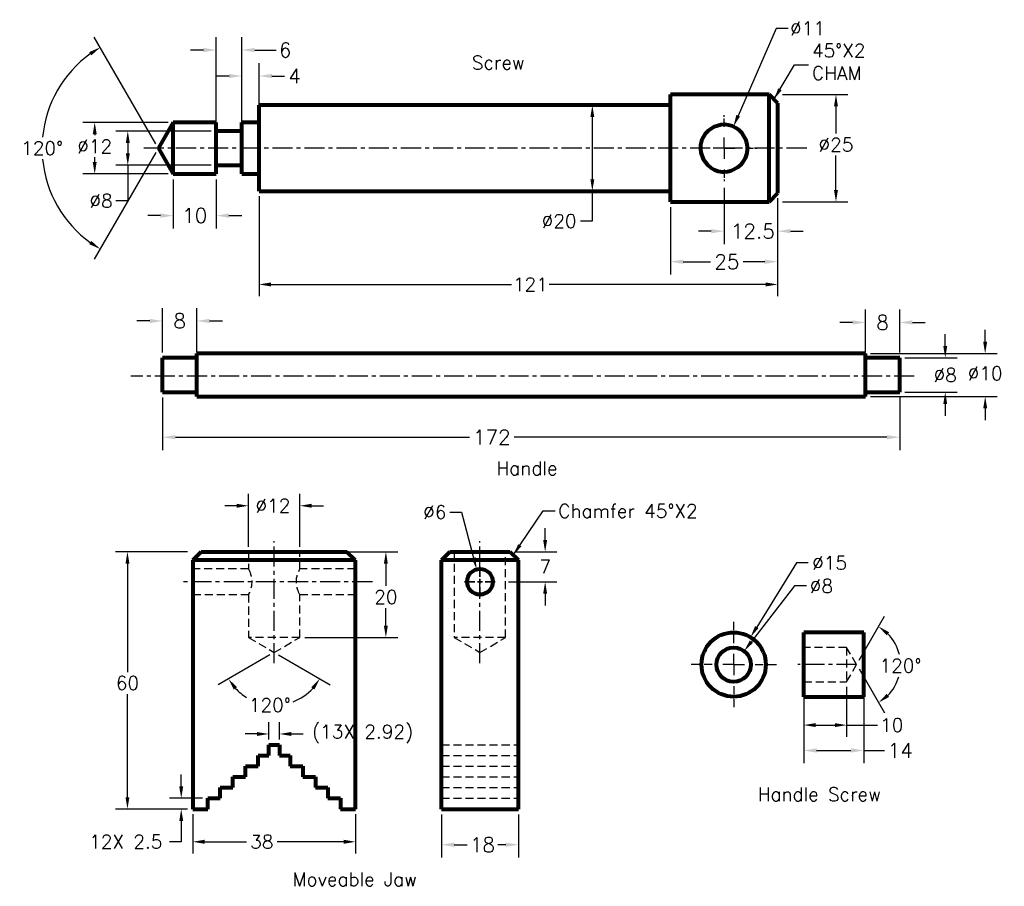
# Model space of a CAD drawing. Header units: inches. Extents: x -7 to 222, y -7 to 195.
import ezdxf

# ---------------------------------------------------------------- set-up
doc = ezdxf.new("R2010")
doc.units = ezdxf.units.IN
doc.header["$LTSCALE"] = 0.75
for name, pattern in [('CENTER', [2, 1.25, -0.25, 0.25, -0.25]), ('CENTERX2', [20.32, 12.7, -2.54, 2.54, -2.54]), ('HIDDEN', [0.375, 0.25, -0.125])]:
    doc.linetypes.add(name, pattern=pattern)
for name, color, linetype, lineweight in [('CEN', 7, 'CENTER', 30), ('DIM', 7, 'Continuous', 35), ('HID', 7, 'HIDDEN', 30), ('OBJ', 7, 'Continuous', 80)]:
    doc.layers.add(name, color=color, linetype=linetype, lineweight=lineweight)
doc.styles.add('ROMANS', font='romans.shx')
doc.styles.get("Standard").update_dxf_attribs({"font": 'romans.shx'})
doc.dimstyles.new('aligned', dxfattribs={"dimscale": 0, "dimtxt": 0.08, "dimasz": 0.07, "dimexe": 0.07, "dimexo": 0.03, "dimgap": 0.025, "dimtad": 0, "dimtih": 1, "dimtoh": 1, "dimdec": 0, "dimzin": 0, "dimdsep": 46, "dimtxsty": 'ROMANS', "dimcen": 0, "dimadec": 0, "dimazin": 0, "dimtfac": 1, "dimtdec": 0, "dimtofl": 0, "dimtmove": 0, "dimatfit": 3, "dimfxl": 1, "dimtolj": 1, "dimtzin": 0, "dimarcsym": 0})
doc.dimstyles.new('aligned$2', dxfattribs={"dimscale": 0, "dimtxt": 0.08, "dimasz": 0.07, "dimexe": 0.07, "dimexo": 0.03, "dimgap": 0.025, "dimtad": 0, "dimtih": 1, "dimtoh": 1, "dimdec": 0, "dimzin": 0, "dimdsep": 46, "dimtxsty": 'ROMANS', "dimcen": 0, "dimadec": 0, "dimazin": 0, "dimtfac": 1, "dimtdec": 0, "dimtofl": 0, "dimtmove": 0, "dimatfit": 3, "dimfxl": 1, "dimtolj": 1, "dimtzin": 0, "dimarcsym": 0})
doc.dimstyles.new('DIM2', dxfattribs={"dimscale": 0, "dimtxt": 0.08, "dimasz": 0.07, "dimexe": 0.07, "dimexo": 0.03, "dimgap": 0.025, "dimtad": 0, "dimtih": 1, "dimtoh": 1, "dimdec": 0, "dimzin": 0, "dimdsep": 46, "dimtxsty": 'ROMANS', "dimcen": 0, "dimadec": 0, "dimazin": 0, "dimtfac": 1, "dimtdec": 0, "dimtofl": 0, "dimtmove": 0, "dimatfit": 3, "dimfxl": 1, "dimtolj": 1, "dimtzin": 0, "dimarcsym": 0})

# ---------------------------------------------------------------- blocks, each defined once
blk = doc.blocks.new('*D9')
at = {"layer": 'DEFPOINTS', "color": 0}
for p in [(175.49, 44.61), (189.49, 44.61), (175.49, 24.57)]:
    blk.add_point(p, dxfattribs=at)
at = {"layer": 'DIM', "color": 0, "lineweight": -2}
for p, q in [((175.49, 43.32), (175.49, 21.58)), ((189.49, 43.32), (189.49, 21.58)), ((178.48, 24.57), (186.5, 24.57)), ((189.49, 24.57), (194.31, 24.57))]:
    blk.add_line(p, q, dxfattribs=at)
at = {"layer": 'DIM', "color": 0}
for points in [[(178.48, 25.07), (178.48, 24.07), (175.49, 24.57)], [(186.5, 25.07), (186.5, 24.07), (189.49, 24.57)]]:
    blk.add_solid(points, dxfattribs=at)
at = {"layer": 'DIM', "color": 0, "insert": (197.98, 24.57), "char_height": 3.418, "attachment_point": 5, "style": 'ROMANS'}
blk.add_mtext('\\A1;14', dxfattribs=at)
blk = doc.blocks.new('SW_CENTERMARK2')
at = {"color": 7, "linetype": 'CENTERX2'}
for p, q in [((815.6, 282.4), (815.6, 307.4)), ((790.6, 257.4), (765.6, 257.4)), ((840.6, 257.4), (865.6, 257.4)), ((815.6, 232.4), (815.6, 207.4))]:
    blk.add_line(p, q, dxfattribs=at)
at = {"color": 7, "linetype": 'Continuous'}
for q in [(815.6, 269.9), (803.1, 257.4), (815.6, 244.9), (828.1, 257.4)]:
    blk.add_line((815.6, 257.4), q, dxfattribs=at)
blk = doc.blocks.new('*D10')
at = {"layer": 'DEFPOINTS', "color": 0}
for p in [(161.57, 47.77), (156.67, 41.45)]:
    blk.add_point(p, dxfattribs=at)
at = {"layer": 'DIM', "color": 0, "lineweight": -2}
for p, q in [((173.35, 62.94), (163.27, 49.95)), ((176.12, 62.94), (173.35, 62.94))]:
    blk.add_line(p, q, dxfattribs=at)
at = {"layer": 'DIM', "color": 0}
blk.add_solid([(162.9, 50.23), (163.63, 49.67), (161.57, 47.77)], dxfattribs=at)
at = {"layer": 'DIM', "color": 0, "insert": (179.59, 62.94), "char_height": 3.162, "attachment_point": 5, "style": 'ROMANS'}
blk.add_mtext('\\A1;∅8', dxfattribs=at)
blk = doc.blocks.new('*D11')
at = {"layer": 'DEFPOINTS', "color": 0}
for p in [(163.06, 50.99), (155.18, 38.22)]:
    blk.add_point(p, dxfattribs=at)
at = {"layer": 'DIM', "color": 0, "lineweight": -2}
for p, q in [((173.77, 68.32), (164.51, 53.34)), ((176.53, 68.32), (173.77, 68.32))]:
    blk.add_line(p, q, dxfattribs=at)
at = {"layer": 'DIM', "color": 0}
blk.add_solid([(164.12, 53.58), (164.91, 53.1), (163.06, 50.99)], dxfattribs=at)
at = {"layer": 'DIM', "color": 0, "insert": (181.51, 68.32), "char_height": 3.162, "attachment_point": 5, "style": 'ROMANS'}
blk.add_mtext('\\A1;∅15', dxfattribs=at)
blk = doc.blocks.new('*D12')
at = {"layer": 'DEFPOINTS', "color": 0}
for p in [(189.86, 117.13), (217.81, 117.13), (189.86, 107.13)]:
    blk.add_point(p, dxfattribs=at)
at = {"layer": 'DIM', "color": 0, "lineweight": -2}
for p, q in [((217.81, 119.89), (217.81, 122.66)), ((191.05, 117.13), (220.58, 117.13)), ((191.05, 107.13), (220.58, 107.13)), ((217.81, 104.36), (217.81, 101.59))]:
    blk.add_line(p, q, dxfattribs=at)
at = {"layer": 'DIM', "color": 0}
for points in [[(217.35, 119.89), (218.27, 119.89), (217.81, 117.13)], [(217.35, 104.36), (218.27, 104.36), (217.81, 107.13)]]:
    blk.add_solid(points, dxfattribs=at)
at = {"layer": 'DIM', "color": 0, "insert": (217.81, 112.5), "char_height": 3.162, "attachment_point": 5, "style": 'ROMANS'}
blk.add_mtext('\\A1;%%c10', dxfattribs=at)
blk = doc.blocks.new('*D13')
at = {"layer": 'DEFPOINTS', "color": 0}
for p in [(197.86, 124.39), (189.86, 116.13), (197.86, 116.13)]:
    blk.add_point(p, dxfattribs=at)
at = {"layer": 'DIM', "color": 0, "lineweight": -2}
for p, q in [((189.86, 117.41), (189.86, 127.38)), ((197.86, 117.41), (197.86, 127.38)), ((186.87, 124.39), (183.88, 124.39)), ((200.85, 124.39), (203.84, 124.39))]:
    blk.add_line(p, q, dxfattribs=at)
at = {"layer": 'DIM', "color": 0}
for points in [[(186.87, 124.89), (186.87, 123.89), (189.86, 124.39)], [(200.85, 124.89), (200.85, 123.89), (197.86, 124.39)]]:
    blk.add_solid(points, dxfattribs=at)
at = {"layer": 'DIM', "color": 0, "insert": (193.86, 124.39), "char_height": 3.418, "attachment_point": 5, "style": 'ROMANS'}
blk.add_mtext('\\A1;8', dxfattribs=at)
blk = doc.blocks.new('*D14')
at = {"layer": 'DEFPOINTS', "color": 0}
for p in [(33.86, 124.74), (25.86, 116.13), (33.86, 116.13)]:
    blk.add_point(p, dxfattribs=at)
at = {"layer": 'DIM', "color": 0, "lineweight": -2}
for p, q in [((25.86, 117.41), (25.86, 127.73)), ((33.86, 117.41), (33.86, 127.73)), ((22.87, 124.74), (19.88, 124.74)), ((36.85, 124.74), (39.84, 124.74))]:
    blk.add_line(p, q, dxfattribs=at)
at = {"layer": 'DIM', "color": 0}
for points in [[(22.87, 125.23), (22.87, 124.24), (25.86, 124.74)], [(36.85, 125.23), (36.85, 124.24), (33.86, 124.74)]]:
    blk.add_solid(points, dxfattribs=at)
at = {"layer": 'DIM', "color": 0, "insert": (29.86, 124.74), "char_height": 3.418, "attachment_point": 5, "style": 'ROMANS'}
blk.add_mtext('\\A1;8', dxfattribs=at)
blk = doc.blocks.new('*D15')
at = {"layer": 'DEFPOINTS', "color": 0}
for p in [(25.86, 108.13), (197.86, 108.13), (25.86, 97.62)]:
    blk.add_point(p, dxfattribs=at)
at = {"layer": 'DIM', "color": 0, "lineweight": -2}
for p, q in [((25.86, 106.85), (25.86, 94.63)), ((197.86, 106.85), (197.86, 94.63)), ((28.85, 97.62), (97.47, 97.62)), ((194.87, 97.62), (107.91, 97.62))]:
    blk.add_line(p, q, dxfattribs=at)
at = {"layer": 'DIM', "color": 0}
for points in [[(28.85, 98.12), (28.85, 97.13), (25.86, 97.62)], [(194.87, 98.12), (194.87, 97.13), (197.86, 97.62)]]:
    blk.add_solid(points, dxfattribs=at)
at = {"layer": 'DIM', "color": 0, "insert": (102.69, 97.62), "char_height": 3.418, "attachment_point": 5, "style": 'ROMANS'}
blk.add_mtext('\\A1;172', dxfattribs=at)
blk = doc.blocks.new('SW_CENTERMARK1')
at = {"color": 7, "linetype": 'CENTERX2'}
for p, q in [((804.3, 730.7), (804.3, 745.7)), ((779.3, 705.7), (764.3, 705.7)), ((829.3, 705.7), (844.3, 705.7)), ((804.3, 680.7), (804.3, 665.7))]:
    blk.add_line(p, q, dxfattribs=at)
at = {"color": 7, "linetype": 'Continuous'}
for q in [(804.3, 718.2), (791.8, 705.7), (816.8, 705.7), (804.3, 693.2)]:
    blk.add_line((804.3, 705.7), q, dxfattribs=at)
blk = doc.blocks.new('*D16')
at = {"layer": 'DEFPOINTS', "color": 0}
for p in [(156.87, 157.03), (169.37, 152.53), (169.37, 145.67)]:
    blk.add_point(p, dxfattribs=at)
at = {"layer": 'DIM', "color": 0, "lineweight": -2}
for p, q in [((156.87, 155.75), (156.87, 142.68)), ((169.37, 151.25), (169.37, 142.68)), ((153.88, 145.67), (150.89, 145.67)), ((172.36, 145.67), (175.35, 145.67))]:
    blk.add_line(p, q, dxfattribs=at)
at = {"layer": 'DIM', "color": 0}
for points in [[(153.88, 146.17), (153.88, 145.17), (156.87, 145.67)], [(172.36, 146.17), (172.36, 145.17), (169.37, 145.67)]]:
    blk.add_solid(points, dxfattribs=at)
at = {"layer": 'DIM', "color": 0, "insert": (163.59, 145.67), "char_height": 3.418, "attachment_point": 5, "style": 'ROMANS'}
blk.add_mtext('\\A1;12.5', dxfattribs=at)
blk = doc.blocks.new('*D17')
at = {"layer": 'DEFPOINTS', "color": 0}
for p in [(159.07, 170.08), (154.67, 159.99)]:
    blk.add_point(p, dxfattribs=at)
at = {"layer": 'DIM', "color": 0, "lineweight": -2}
for p, q in [((169.05, 192.96), (160.17, 172.61)), ((171.82, 192.96), (169.05, 192.96))]:
    blk.add_line(p, q, dxfattribs=at)
at = {"layer": 'DIM', "color": 0}
blk.add_solid([(159.75, 172.8), (160.6, 172.43), (159.07, 170.08)], dxfattribs=at)
at = {"layer": 'DIM', "color": 0, "insert": (176.35, 192.96), "char_height": 3.162, "attachment_point": 5, "style": 'ROMANS'}
blk.add_mtext('\\A1;∅11', dxfattribs=at)
blk = doc.blocks.new('*D18')
at = {"layer": 'DEFPOINTS', "color": 0}
for p in [(144.37, 175.03), (126.14, 155.03), (144.37, 155.03)]:
    blk.add_point(p, dxfattribs=at)
at = {"layer": 'DIM', "color": 0, "lineweight": -2}
for p, q in [((143.18, 175.03), (123.37, 175.03)), ((126.14, 172.27), (126.14, 157.8)), ((143.18, 155.03), (123.37, 155.03)), ((126.14, 155.03), (126.14, 148.02)), ((126.14, 148.02), (123.37, 148.02))]:
    blk.add_line(p, q, dxfattribs=at)
at = {"layer": 'DIM', "color": 0}
for points in [[(125.68, 172.27), (126.6, 172.27), (126.14, 175.03)], [(125.68, 157.8), (126.6, 157.8), (126.14, 155.03)]]:
    blk.add_solid(points, dxfattribs=at)
at = {"layer": 'DIM', "color": 0, "insert": (118.39, 148.02), "char_height": 3.162, "attachment_point": 5, "style": 'ROMANS'}
blk.add_mtext('\\A1;%%c20', dxfattribs=at)
blk = doc.blocks.new('*D19')
at = {"layer": 'DEFPOINTS', "color": 0}
for p in [(169.37, 177.53), (169.37, 152.53), (183, 152.53)]:
    blk.add_point(p, dxfattribs=at)
at = {"layer": 'DIM', "color": 0, "lineweight": -2}
for p, q in [((170.55, 177.53), (185.76, 177.53)), ((183, 174.77), (183, 168.44)), ((183, 155.3), (183, 163.31)), ((170.55, 152.53), (185.76, 152.53))]:
    blk.add_line(p, q, dxfattribs=at)
at = {"layer": 'DIM', "color": 0}
for points in [[(182.53, 174.77), (183.46, 174.77), (183, 177.53)], [(182.53, 155.3), (183.46, 155.3), (183, 152.53)]]:
    blk.add_solid(points, dxfattribs=at)
at = {"layer": 'DIM', "color": 0, "insert": (183, 165.87), "char_height": 3.162, "attachment_point": 5, "style": 'ROMANS'}
blk.add_mtext('\\A1;%%c25', dxfattribs=at)
blk = doc.blocks.new('*D20')
at = {"layer": 'DEFPOINTS', "color": 0}
for p in [(28.37, 171.03), (10.03, 159.03), (28.37, 159.03)]:
    blk.add_point(p, dxfattribs=at)
at = {"layer": 'DIM', "color": 0, "lineweight": -2}
for p, q in [((27.18, 171.03), (7.26, 171.03)), ((10.03, 168.27), (10.03, 168.03)), ((10.03, 161.8), (10.03, 162.9)), ((27.18, 159.03), (7.26, 159.03))]:
    blk.add_line(p, q, dxfattribs=at)
at = {"layer": 'DIM', "color": 0}
for points in [[(9.57, 168.27), (10.49, 168.27), (10.03, 171.03)], [(9.57, 161.8), (10.49, 161.8), (10.03, 159.03)]]:
    blk.add_solid(points, dxfattribs=at)
at = {"layer": 'DIM', "color": 0, "insert": (10.03, 165.46), "char_height": 3.162, "attachment_point": 5, "style": 'ROMANS'}
blk.add_mtext('\\A1;%%c12', dxfattribs=at)
blk = doc.blocks.new('*D21')
at = {"layer": 'DEFPOINTS', "color": 0}
for p in [(44.37, 187.92), (38.37, 169.03), (44.37, 169.03)]:
    blk.add_point(p, dxfattribs=at)
at = {"layer": 'DIM', "color": 0, "lineweight": -2}
for p, q in [((38.37, 170.32), (38.37, 190.91)), ((44.37, 170.32), (44.37, 190.91)), ((35.38, 187.92), (32.39, 187.92)), ((47.36, 187.92), (52.36, 187.92))]:
    blk.add_line(p, q, dxfattribs=at)
at = {"layer": 'DIM', "color": 0}
for points in [[(35.38, 188.41), (35.38, 187.42), (38.37, 187.92)], [(47.36, 188.41), (47.36, 187.42), (44.37, 187.92)]]:
    blk.add_solid(points, dxfattribs=at)
at = {"layer": 'DIM', "color": 0, "insert": (54.48, 187.92), "char_height": 3.418, "attachment_point": 5, "style": 'ROMANS'}
blk.add_mtext('\\A1;6', dxfattribs=at)
blk = doc.blocks.new('*D22')
at = {"layer": 'DEFPOINTS', "color": 0}
for p in [(144.37, 152.53), (169.37, 152.53), (169.37, 138.55)]:
    blk.add_point(p, dxfattribs=at)
at = {"layer": 'DIM', "color": 0, "lineweight": -2}
for p, q in [((144.37, 151.25), (144.37, 135.56)), ((169.37, 151.25), (169.37, 135.56)), ((147.36, 138.55), (153.69, 138.55)), ((166.38, 138.55), (161.36, 138.55))]:
    blk.add_line(p, q, dxfattribs=at)
at = {"layer": 'DIM', "color": 0}
for points in [[(147.36, 139.05), (147.36, 138.05), (144.37, 138.55)], [(166.38, 139.05), (166.38, 138.05), (169.37, 138.55)]]:
    blk.add_solid(points, dxfattribs=at)
at = {"layer": 'DIM', "color": 0, "insert": (157.53, 138.55), "char_height": 3.418, "attachment_point": 5, "style": 'ROMANS'}
blk.add_mtext('\\A1;25', dxfattribs=at)
blk = doc.blocks.new('*D23')
at = {"layer": 'DEFPOINTS', "color": 0}
for p in [(48.37, 181.86), (44.37, 171.03), (48.37, 171.03)]:
    blk.add_point(p, dxfattribs=at)
at = {"layer": 'DIM', "color": 0, "lineweight": -2}
for p, q in [((44.37, 172.32), (44.37, 184.85)), ((48.37, 172.32), (48.37, 184.85)), ((41.38, 181.86), (38.39, 181.86)), ((51.36, 181.86), (54.35, 181.86))]:
    blk.add_line(p, q, dxfattribs=at)
at = {"layer": 'DIM', "color": 0}
for points in [[(41.38, 182.36), (41.38, 181.37), (44.37, 181.86)], [(51.36, 182.36), (51.36, 181.37), (48.37, 181.86)]]:
    blk.add_solid(points, dxfattribs=at)
at = {"layer": 'DIM', "color": 0, "insert": (56.64, 181.86), "char_height": 3.418, "attachment_point": 5, "style": 'ROMANS'}
blk.add_mtext('\\A1;4', dxfattribs=at)
blk = doc.blocks.new('*D24')
at = {"layer": 'DEFPOINTS', "color": 0}
for p in [(28.37, 159.03), (38.37, 159.03), (38.37, 149.3)]:
    blk.add_point(p, dxfattribs=at)
at = {"layer": 'DIM', "color": 0, "lineweight": -2}
for p, q in [((28.37, 157.75), (28.37, 146.31)), ((38.37, 157.75), (38.37, 146.31)), ((25.38, 149.3), (22.39, 149.3)), ((41.36, 149.3), (44.35, 149.3))]:
    blk.add_line(p, q, dxfattribs=at)
at = {"layer": 'DIM', "color": 0}
for points in [[(25.38, 149.8), (25.38, 148.8), (28.37, 149.3)], [(41.36, 149.8), (41.36, 148.8), (38.37, 149.3)]]:
    blk.add_solid(points, dxfattribs=at)
at = {"layer": 'DIM', "color": 0, "insert": (33.37, 149.3), "char_height": 3.418, "attachment_point": 5, "style": 'ROMANS'}
blk.add_mtext('\\A1;10', dxfattribs=at)
blk = doc.blocks.new('*D25')
at = {"layer": 'DEFPOINTS', "color": 0}
for p in [(99.15, 66.82), (100.68, 61.01)]:
    blk.add_point(p, dxfattribs=at)
at = {"layer": 'DIM', "color": 0, "lineweight": -2}
for p, q in [((92.86, 80.15), (95.62, 80.15)), ((95.62, 80.15), (98.44, 69.49))]:
    blk.add_line(p, q, dxfattribs=at)
at = {"layer": 'DIM', "color": 0}
blk.add_solid([(98.89, 69.61), (98, 69.37), (99.15, 66.82)], dxfattribs=at)
at = {"layer": 'DIM', "color": 0, "insert": (89.38, 80.15), "char_height": 3.162, "attachment_point": 5, "style": 'ROMANS'}
blk.add_mtext('\\A1;∅6', dxfattribs=at)
blk = doc.blocks.new('*D26')
at = {"layer": 'DEFPOINTS', "color": 0}
for p in [(90.92, 10.92), (108.92, 10.92), (90.92, 2.6)]:
    blk.add_point(p, dxfattribs=at)
at = {"layer": 'DIM', "color": 0, "lineweight": -2}
for p, q in [((90.92, 9.63), (90.92, -0.39)), ((108.92, 9.63), (108.92, -0.39)), ((93.91, 2.6), (96.92, 2.6)), ((105.93, 2.6), (104.11, 2.6))]:
    blk.add_line(p, q, dxfattribs=at)
at = {"layer": 'DIM', "color": 0}
for points in [[(93.91, 3.1), (93.91, 2.1), (90.92, 2.6)], [(105.93, 3.1), (105.93, 2.1), (108.92, 2.6)]]:
    blk.add_solid(points, dxfattribs=at)
at = {"layer": 'DIM', "color": 0, "insert": (100.51, 2.6), "char_height": 3.418, "attachment_point": 5, "style": 'ROMANS'}
blk.add_mtext('\\A1;18', dxfattribs=at)
blk = doc.blocks.new('*D27')
at = {"layer": 'DEFPOINTS', "color": 0}
for p in [(57.89, 70.92), (57.89, 50.92), (77.97, 50.92)]:
    blk.add_point(p, dxfattribs=at)
at = {"layer": 'DIM', "color": 0, "lineweight": -2}
for p, q in [((59.07, 70.92), (80.74, 70.92)), ((77.97, 68.15), (77.97, 62.93)), ((77.97, 53.68), (77.97, 57.79)), ((59.07, 50.92), (80.74, 50.92))]:
    blk.add_line(p, q, dxfattribs=at)
at = {"layer": 'DIM', "color": 0}
for points in [[(77.51, 68.15), (78.43, 68.15), (77.97, 70.92)], [(77.51, 53.68), (78.43, 53.68), (77.97, 50.92)]]:
    blk.add_solid(points, dxfattribs=at)
at = {"layer": 'DIM', "color": 0, "insert": (77.97, 60.36), "char_height": 3.162, "attachment_point": 5, "style": 'ROMANS'}
blk.add_mtext('\\A1;20', dxfattribs=at)
blk = doc.blocks.new('*D28')
at = {"layer": 'DEFPOINTS', "color": 0}
for p in [(30.22, 13.42), (36.39, 13.42), (32.89, 10.92)]:
    blk.add_point(p, dxfattribs=at)
at = {"layer": 'DIM', "color": 0, "lineweight": -2}
for p, q in [((30.22, 16.18), (30.22, 18.95)), ((35.2, 13.42), (27.46, 13.42)), ((31.7, 10.92), (27.46, 10.92)), ((30.22, 8.15), (30.22, 3.29)), ((30.22, 3.29), (27.46, 3.29))]:
    blk.add_line(p, q, dxfattribs=at)
at = {"layer": 'DIM', "color": 0}
for points in [[(29.76, 16.18), (30.68, 16.18), (30.22, 13.42)], [(29.76, 8.15), (30.68, 8.15), (30.22, 10.92)]]:
    blk.add_solid(points, dxfattribs=at)
at = {"layer": 'DIM', "color": 0, "insert": (17.28, 3.29), "char_height": 3.1624, "attachment_point": 5, "style": 'ROMANS'}
blk.add_mtext('\\A1;12X 2.5', dxfattribs=at)
blk = doc.blocks.new('*D29')
at = {"layer": 'DEFPOINTS', "color": 0}
for p in [(32.89, 70.92), (17.67, 10.92), (32.89, 10.92)]:
    blk.add_point(p, dxfattribs=at)
at = {"layer": 'DIM', "color": 0, "lineweight": -2}
for p, q in [((31.7, 70.92), (14.91, 70.92)), ((17.67, 68.15), (17.67, 42.87)), ((17.67, 13.68), (17.67, 37.73)), ((31.7, 10.92), (14.91, 10.92))]:
    blk.add_line(p, q, dxfattribs=at)
at = {"layer": 'DIM', "color": 0}
for points in [[(17.21, 68.15), (18.13, 68.15), (17.67, 70.92)], [(17.21, 13.68), (18.13, 13.68), (17.67, 10.92)]]:
    blk.add_solid(points, dxfattribs=at)
at = {"layer": 'DIM', "color": 0, "insert": (17.67, 40.3), "char_height": 3.162, "attachment_point": 5, "style": 'ROMANS'}
blk.add_mtext('\\A1;60', dxfattribs=at)
blk = doc.blocks.new('*D30')
at = {"layer": 'DEFPOINTS', "color": 0}
for p in [(197.86, 116.13), (197.86, 108.13), (208.49, 108.13)]:
    blk.add_point(p, dxfattribs=at)
at = {"layer": 'DIM', "color": 0, "lineweight": -2}
for p, q in [((208.49, 118.89), (208.49, 121.66)), ((199.05, 116.13), (211.26, 116.13)), ((199.05, 108.13), (211.26, 108.13)), ((208.49, 105.36), (208.49, 102.59))]:
    blk.add_line(p, q, dxfattribs=at)
at = {"layer": 'DIM', "color": 0}
for points in [[(208.03, 118.89), (208.95, 118.89), (208.49, 116.13)], [(208.03, 105.36), (208.95, 105.36), (208.49, 108.13)]]:
    blk.add_solid(points, dxfattribs=at)
at = {"layer": 'DIM', "color": 0, "insert": (208.49, 112.13), "char_height": 3.162, "attachment_point": 5, "style": 'ROMANS'}
blk.add_mtext('\\A1;%%c8', dxfattribs=at)
blk = doc.blocks.new('*D31')
at = {"layer": 'DEFPOINTS', "color": 0}
for p in [(38.37, 169.03), (17.75, 161.03), (38.37, 161.03)]:
    blk.add_point(p, dxfattribs=at)
at = {"layer": 'DIM', "color": 0, "lineweight": -2}
for p, q in [((37.18, 169.03), (14.98, 169.03)), ((17.75, 166.27), (17.75, 163.8)), ((37.18, 161.03), (14.98, 161.03)), ((17.75, 161.03), (17.75, 152.75)), ((17.75, 152.75), (14.98, 152.75))]:
    blk.add_line(p, q, dxfattribs=at)
at = {"layer": 'DIM', "color": 0}
for points in [[(17.29, 166.27), (18.21, 166.27), (17.75, 169.03)], [(17.29, 163.8), (18.21, 163.8), (17.75, 161.03)]]:
    blk.add_solid(points, dxfattribs=at)
at = {"layer": 'DIM', "color": 0, "insert": (11.51, 152.75), "char_height": 3.162, "attachment_point": 5, "style": 'ROMANS'}
blk.add_mtext('\\A1;%%c8', dxfattribs=at)
blk = doc.blocks.new('*D32')
at = {"layer": 'DEFPOINTS', "color": 0}
for p in [(57.89, 81.64), (45.89, 70.92), (57.89, 70.92)]:
    blk.add_point(p, dxfattribs=at)
at = {"layer": 'DIM', "color": 0, "lineweight": -2}
for p, q in [((45.89, 72.1), (45.89, 84.41)), ((57.89, 72.1), (57.89, 84.41)), ((43.12, 81.64), (40.36, 81.64)), ((60.65, 81.64), (63.41, 81.64))]:
    blk.add_line(p, q, dxfattribs=at)
at = {"layer": 'DIM', "color": 0}
for points in [[(43.12, 82.11), (43.12, 81.18), (45.89, 81.64)], [(60.65, 82.11), (60.65, 81.18), (57.89, 81.64)]]:
    blk.add_solid(points, dxfattribs=at)
at = {"layer": 'DIM', "color": 0, "insert": (51.62, 81.64), "char_height": 3.158, "attachment_point": 5, "style": 'ROMANS'}
blk.add_mtext('\\A1;%%c12', dxfattribs=at)
blk = doc.blocks.new('*D33')
at = {"layer": 'DEFPOINTS', "color": 0}
for p in [(175.49, 40.61), (185.49, 40.61), (185.49, 30.49)]:
    blk.add_point(p, dxfattribs=at)
at = {"layer": 'DIM', "color": 0, "lineweight": -2}
for p, q in [((175.49, 39.42), (175.49, 27.73)), ((185.49, 39.42), (185.49, 27.73)), ((178.26, 30.49), (182.73, 30.49)), ((185.49, 30.49), (192.69, 30.49))]:
    blk.add_line(p, q, dxfattribs=at)
at = {"layer": 'DIM', "color": 0}
for points in [[(178.26, 30.95), (178.26, 30.03), (175.49, 30.49)], [(182.73, 30.95), (182.73, 30.03), (185.49, 30.49)]]:
    blk.add_solid(points, dxfattribs=at)
at = {"layer": 'DIM', "color": 0, "insert": (196.01, 30.49), "char_height": 3.158, "attachment_point": 5, "style": 'ROMANS'}
blk.add_mtext('\\A1;10', dxfattribs=at)
blk = doc.blocks.new('*D34')
at = {"layer": 'DEFPOINTS', "color": 0}
for p in [(106.92, 70.92), (105.42, 63.92), (115.13, 63.92)]:
    blk.add_point(p, dxfattribs=at)
at = {"layer": 'DIM', "color": 0, "lineweight": -2}
for p, q in [((115.13, 73.68), (115.13, 76.45)), ((108.1, 70.92), (117.9, 70.92)), ((106.6, 63.92), (117.9, 63.92)), ((115.13, 61.15), (115.13, 58.38))]:
    blk.add_line(p, q, dxfattribs=at)
at = {"layer": 'DIM', "color": 0}
for points in [[(114.67, 73.68), (115.59, 73.68), (115.13, 70.92)], [(114.67, 61.15), (115.59, 61.15), (115.13, 63.92)]]:
    blk.add_solid(points, dxfattribs=at)
at = {"layer": 'DIM', "color": 0, "insert": (115.13, 67.42), "char_height": 3.162, "attachment_point": 5, "style": 'ROMANS'}
blk.add_mtext('\\A1;7', dxfattribs=at)
blk = doc.blocks.new('*D37')
at = {"layer": 'DEFPOINTS', "color": 0}
for p in [(45.89, 50.92), (57.89, 50.92), (51.89, 47.45), (51.89, 47.45), (56.1, 35.87)]:
    blk.add_point(p, dxfattribs=at)
at = {"layer": 'DIM', "color": 0, "lineweight": -2}
for p, q in [((50.86, 46.86), (38.82, 39.91)), ((52.91, 46.86), (64.96, 39.91))]:
    blk.add_line(p, q, dxfattribs=at)
for start, end in [(222.8915, 238.567), (291.0876, 317.1085)]:
    blk.add_arc((51.89, 47.45), 12.32, start, end, dxfattribs=at)
at = {"layer": 'DIM', "color": 0}
for points in [[(42.49, 38.79), (43.23, 39.34), (41.21, 41.29)], [(60.54, 39.34), (61.29, 38.79), (62.56, 41.29)]]:
    blk.add_solid(points, dxfattribs=at)
at = {"layer": 'DIM', "color": 0, "insert": (50.89, 35.17), "char_height": 3.162, "attachment_point": 5, "style": 'ROMANS'}
blk.add_mtext('\\A1;120°', dxfattribs=at)
blk = doc.blocks.new('*D38')
at = {"layer": 'DEFPOINTS', "color": 0}
for p in [(185.49, 48.61), (197.43, 48.11), (187.8, 44.61), (187.8, 44.61), (185.49, 40.61)]:
    blk.add_point(p, dxfattribs=at)
at = {"layer": 'DIM', "color": 0, "lineweight": -2}
for p, q in [((188.4, 45.63), (194.31, 55.88)), ((188.4, 43.58), (194.31, 33.34))]:
    blk.add_line(p, q, dxfattribs=at)
for start, end in [(13.0183, 44.4782), (315.5218, 343.9598)]:
    blk.add_arc((187.8, 44.61), 10.25, start, end, dxfattribs=at)
at = {"layer": 'DIM', "color": 0}
for points in [[(194.83, 51.42), (195.4, 52.15), (192.93, 53.48)], [(195.4, 37.06), (194.83, 37.79), (192.93, 35.73)]]:
    blk.add_solid(points, dxfattribs=at)
at = {"layer": 'DIM', "color": 0, "insert": (198.04, 44.34), "char_height": 3.162, "attachment_point": 5, "style": 'ROMANS'}
blk.add_mtext('\\A1;120°', dxfattribs=at)
blk = doc.blocks.new('*D39')
at = {"layer": 'DEFPOINTS', "color": 0}
for p in [(48.37, 155.03), (169.37, 154.53), (48.37, 133.25)]:
    blk.add_point(p, dxfattribs=at)
at = {"layer": 'DIM', "color": 0, "lineweight": -2}
for p, q in [((48.37, 153.85), (48.37, 130.49)), ((169.37, 153.35), (169.37, 130.49)), ((51.13, 133.25), (107.31, 133.25)), ((166.6, 133.25), (116.06, 133.25))]:
    blk.add_line(p, q, dxfattribs=at)
at = {"layer": 'DIM', "color": 0}
for points in [[(51.13, 133.71), (51.13, 132.79), (48.37, 133.25)], [(166.6, 133.71), (166.6, 132.79), (169.37, 133.25)]]:
    blk.add_solid(points, dxfattribs=at)
at = {"layer": 'DIM', "color": 0, "insert": (111.69, 133.25), "char_height": 3.162, "attachment_point": 5, "style": 'ROMANS'}
blk.add_mtext('\\A1;121', dxfattribs=at)
blk = doc.blocks.new('*D40')
at = {"layer": 'DEFPOINTS', "color": 0}
for p in [(-0.61, 174.32), (28.37, 171.03), (24.9, 165.03), (24.9, 165.03), (28.37, 159.03)]:
    blk.add_point(p, dxfattribs=at)
at = {"layer": 'DIM', "color": 0, "lineweight": -2}
for p, q in [((24.31, 166.06), (9.94, 190.95)), ((24.31, 164.01), (9.94, 139.12))]:
    blk.add_line(p, q, dxfattribs=at)
for start, end in [(125.8413, 174.5702), (185.4298, 234.1587)]:
    blk.add_arc((24.9, 165.03), 27.15, start, end, dxfattribs=at)
at = {"layer": 'DIM', "color": 0}
for points in [[(8.75, 187.43), (9.25, 186.66), (11.33, 188.55)], [(9.25, 143.41), (8.75, 142.63), (11.33, 141.52)]]:
    blk.add_solid(points, dxfattribs=at)
at = {"layer": 'DIM', "color": 0, "insert": (-2.25, 165.03), "char_height": 3.162, "attachment_point": 5, "style": 'ROMANS'}
blk.add_mtext('\\A1;120°', dxfattribs=at)
blk = doc.blocks.new('*D41')
at = {"layer": 'DEFPOINTS', "color": 0}
for p in [(53.14, 28.42), (50.64, 25.92), (53.14, 25.92)]:
    blk.add_point(p, dxfattribs=at)
at = {"layer": 'DIM', "color": 0, "lineweight": -2}
for p, q in [((50.64, 27.1), (50.64, 31.19)), ((53.14, 27.1), (53.14, 31.19)), ((47.87, 28.42), (45.1, 28.42)), ((55.9, 28.42), (58.67, 28.42))]:
    blk.add_line(p, q, dxfattribs=at)
at = {"layer": 'DIM', "color": 0}
for points in [[(47.87, 28.88), (47.87, 27.96), (50.64, 28.42)], [(55.9, 28.88), (55.9, 27.96), (53.14, 28.42)]]:
    blk.add_solid(points, dxfattribs=at)
at = {"layer": 'DIM', "color": 0, "insert": (72.53, 28.42), "char_height": 3.1624, "attachment_point": 5, "style": 'ROMANS'}
blk.add_mtext('\\A1;(13X 2.92)', dxfattribs=at)
blk = doc.blocks.new('*D50')
at = {"layer": 'DEFPOINTS', "color": 0}
for p in [(32.89, 10.92), (70.89, 10.92), (70.89, 3.28)]:
    blk.add_point(p, dxfattribs=at)
at = {"layer": 'DIM', "color": 0, "lineweight": -2}
for p, q in [((32.89, 9.73), (32.89, 0.52)), ((70.89, 9.73), (70.89, 0.52)), ((35.65, 3.28), (45.47, 3.28)), ((68.12, 3.28), (52.57, 3.28))]:
    blk.add_line(p, q, dxfattribs=at)
at = {"layer": 'DIM', "color": 0}
for points in [[(35.65, 3.75), (35.65, 2.82), (32.89, 3.28)], [(68.12, 3.75), (68.12, 2.82), (70.89, 3.28)]]:
    blk.add_solid(points, dxfattribs=at)
at = {"layer": 'DIM', "color": 0, "insert": (49.02, 3.28), "char_height": 3.162, "attachment_point": 5, "style": 'ROMANS'}
blk.add_mtext('\\A1;38', dxfattribs=at)

msp = doc.modelspace()

# ---------------------------------------------------------------- linework, layer by layer
at = {"layer": 'CEN', "ltscale": 5}
for p, q in [((176.17, 165.03), (21.28, 165.03)), ((201.24, 111.88), (18.43, 111.88)), ((51.89, 44.94), (51.89, 73.36)), ((99.92, 44.94), (99.92, 73.36)), ((74.81, 63.92), (30.46, 63.92)), ((187.8, 44.61), (174.06, 44.61))]:
    msp.add_line(p, q, dxfattribs=at)
at = {"layer": 'DIM'}
for p, q in [((70.89, 66.92), (70.89, 60.92)), ((99.92, 65.1), (99.92, 67.51)), ((99.92, 63.32), (99.92, 64.51)), ((98.73, 63.92), (96.32, 63.92)), ((99.32, 63.92), (100.51, 63.92)), ((99.92, 62.73), (99.92, 60.32)), ((101.1, 63.92), (103.51, 63.92))]:
    msp.add_line(p, q, dxfattribs=at)
at = {"layer": 'HID', "color": 0, "ltscale": 10}
for p, q in [((45.89, 70.92), (45.89, 66.92)), ((57.89, 66.92), (57.89, 70.92)), ((93.92, 70.92), (93.92, 50.92)), ((105.92, 50.92), (105.92, 70.92)), ((45.89, 66.92), (32.89, 66.92)), ((70.89, 66.92), (57.89, 66.92)), ((32.89, 60.92), (45.89, 60.92)), ((45.89, 60.93), (45.89, 50.92)), ((57.88, 60.92), (70.89, 60.92)), ((57.89, 50.92), (57.89, 60.93)), ((45.89, 50.92), (51.89, 47.45)), ((57.89, 50.92), (45.89, 50.92)), ((51.89, 47.45), (57.89, 50.92)), ((93.92, 50.92), (99.92, 47.45)), ((105.92, 50.92), (93.92, 50.92)), ((99.92, 47.45), (105.92, 50.92)), ((185.49, 48.61), (175.49, 48.61)), ((187.8, 44.61), (185.49, 48.61)), ((185.49, 48.61), (185.49, 40.61)), ((185.49, 40.61), (187.8, 44.61)), ((175.49, 40.61), (185.49, 40.61)), ((90.92, 25.92), (108.92, 25.92)), ((90.92, 23.42), (108.92, 23.42)), ((90.92, 20.92), (108.92, 20.92)), ((90.92, 18.42), (108.92, 18.42)), ((90.92, 15.92), (108.92, 15.92)), ((90.92, 13.42), (108.92, 13.42))]:
    msp.add_line(p, q, dxfattribs=at)
at = {"layer": 'HID', "color": 0, "ltscale": 10, "flags": 128}
for points in [[(45.89, 66.92), (45.9, 66.88), (45.96, 66.77), (46.04, 66.59), (46.15, 66.35), (46.27, 66.04), (46.4, 65.67), (46.53, 65.22), (46.63, 64.72), (46.68, 64.23), (46.69, 63.72), (46.65, 63.28), (46.58, 62.86), (46.38, 62.08), (46.24, 61.72), (46.12, 61.41), (46, 61.16), (45.92, 60.99), (45.89, 60.92), (45.89, 60.93)], [(57.88, 60.93), (57.88, 60.93), (57.84, 61.01), (57.77, 61.16), (57.67, 61.37), (57.56, 61.63), (57.43, 61.99), (57.3, 62.4), (57.19, 62.87), (57.11, 63.39), (57.08, 63.87), (57.1, 64.36), (57.15, 64.78), (57.24, 65.19), (57.34, 65.59), (57.46, 65.94), (57.6, 66.29), (57.72, 66.57), (57.81, 66.77), (57.87, 66.89), (57.89, 66.92), (57.89, 66.92)]]:
    msp.add_lwpolyline(points, dxfattribs=at)
at = {"layer": 'OBJ', "color": 0}
for p, q in [((144.37, 152.53), (144.37, 177.53)), ((167.37, 177.53), (144.37, 177.53)), ((167.37, 165.03), (167.37, 177.53)), ((169.37, 175.53), (167.37, 177.53)), ((48.37, 155.03), (48.37, 175.03)), ((144.37, 175.03), (48.37, 175.03)), ((169.37, 175.53), (169.37, 165.03)), ((28.37, 171.03), (24.9, 165.03)), ((28.37, 159.03), (28.37, 171.03)), ((38.37, 171.03), (28.37, 171.03)), ((38.37, 159.03), (38.37, 171.03)), ((44.37, 159.03), (44.37, 171.03)), ((48.37, 171.03), (44.37, 171.03)), ((44.37, 169.03), (38.37, 169.03)), ((24.9, 165.03), (28.37, 159.03)), ((167.37, 152.53), (167.37, 165.03)), ((169.37, 165.03), (169.37, 154.53)), ((38.37, 161.03), (44.37, 161.03)), ((28.37, 159.03), (38.37, 159.03)), ((44.37, 159.03), (48.37, 159.03)), ((48.37, 155.03), (144.37, 155.03)), ((167.37, 152.53), (169.37, 154.53)), ((144.37, 152.53), (167.37, 152.53)), ((25.86, 112.13), (25.86, 116.13)), ((33.86, 116.13), (25.86, 116.13)), ((33.86, 112.13), (33.86, 117.13)), ((189.86, 117.13), (33.86, 117.13)), ((189.86, 112.13), (189.86, 117.13)), ((197.86, 116.13), (189.86, 116.13)), ((197.86, 112.13), (197.86, 116.13)), ((25.86, 108.13), (25.86, 112.13)), ((33.86, 107.13), (33.86, 112.13)), ((189.86, 107.13), (189.86, 112.13)), ((197.86, 108.13), (197.86, 112.13)), ((25.86, 108.13), (33.86, 108.13)), ((189.86, 108.13), (197.86, 108.13)), ((33.86, 107.13), (189.86, 107.13)), ((32.89, 68.92), (34.89, 70.92)), ((34.89, 70.92), (68.89, 70.92)), ((70.89, 68.92), (68.89, 70.92)), ((90.92, 68.92), (92.92, 70.92)), ((92.92, 70.92), (106.92, 70.92)), ((106.92, 70.92), (108.92, 68.92)), ((32.89, 68.92), (32.89, 10.92)), ((70.89, 68.92), (32.89, 68.92)), ((70.89, 10.92), (70.89, 68.92)), ((108.92, 68.92), (90.92, 68.92)), ((90.92, 10.92), (90.92, 68.92)), ((108.92, 10.92), (108.92, 68.92)), ((175.49, 37.11), (175.49, 52.11)), ((189.49, 52.11), (175.49, 52.11)), ((189.49, 37.11), (189.49, 52.11)), ((175.49, 37.11), (189.49, 37.11)), ((50.64, 23.42), (50.64, 25.92)), ((50.64, 25.92), (53.14, 25.92)), ((53.14, 25.92), (53.14, 23.42)), ((48.14, 20.92), (48.14, 23.42)), ((48.14, 23.42), (50.64, 23.42)), ((53.14, 23.42), (55.64, 23.42)), ((55.64, 23.42), (55.64, 20.92)), ((45.2, 18.42), (45.2, 20.92)), ((45.2, 20.92), (48.14, 20.92)), ((55.64, 20.92), (58.57, 20.92)), ((58.57, 20.92), (58.57, 18.42)), ((42.26, 15.92), (42.26, 18.42)), ((42.26, 18.42), (45.2, 18.42)), ((58.57, 18.42), (61.51, 18.42)), ((61.51, 18.42), (61.51, 15.92)), ((39.32, 13.42), (39.32, 15.92)), ((39.32, 15.92), (42.26, 15.92)), ((61.51, 15.92), (64.45, 15.92)), ((64.45, 15.92), (64.45, 13.42)), ((36.39, 10.92), (36.39, 13.42)), ((36.39, 13.42), (39.32, 13.42)), ((64.45, 13.42), (67.39, 13.42)), ((67.39, 13.42), (67.39, 10.92)), ((32.89, 10.92), (36.39, 10.92)), ((67.39, 10.92), (70.89, 10.92)), ((90.92, 10.92), (108.92, 10.92))]:
    msp.add_line(p, q, dxfattribs=at)
at = {"layer": 'OBJ', "color": 0, "flags": 128}
msp.add_lwpolyline([(156.87, 159.53), (157.74, 159.6), (158.58, 159.81), (160.11, 160.59), (160.79, 161.18), (161.37, 161.88), (161.85, 162.7), (162.18, 163.61), (162.34, 164.51), (162.35, 165.43), (162.23, 166.27), (161.97, 167.08), (161.1, 168.54), (160.47, 169.19), (159.73, 169.73), (158.87, 170.16), (157.94, 170.43), (157.05, 170.53), (156.14, 170.49), (154.55, 170.02), (153.14, 169.08), (152.51, 168.39), (152, 167.6), (151.63, 166.72), (151.42, 165.79), (151.37, 164.9), (151.46, 164.02), (152.02, 162.43), (153.07, 161.05), (153.8, 160.47), (154.62, 160.01), (155.52, 159.7), (156.46, 159.55), (156.87, 159.53)], dxfattribs=at)
at = {"layer": 'OBJ', "color": 0}
for centre, radius in [((99.92, 63.92), 3), ((159.12, 44.61), 7.5), ((159.12, 44.61), 4)]:
    msp.add_circle(centre, radius, dxfattribs=at)

# ---------------------------------------------------------------- block references
at = {"layer": 'CEN', "xscale": 0.2, "yscale": 0.2, "zscale": 0.2}
for name, p in [('SW_CENTERMARK1', (-3.99, 23.9)), ('SW_CENTERMARK2', (-3.99, -6.88))]:
    msp.add_blockref(name, p, dxfattribs=at)

# ---------------------------------------------------------------- texts
at = {"layer": 'DIM', "char_height": 3.162}
for s, insert, width, attachment_point in [('45°X2\\PCHAM', (177.41, 185.16), 41.8124, 4), ('Screw', (98.03, 186.57), 14.6227, 1), ('Handle', (103.77, 91.97), 14.6227, 1), ('Chamfer 45°X2', (118.19, 82), 41.8124, 1), ('Handle Screw', (164.73, 15.95), 34.8219, 1), ('Moveable Jaw', (56.22, -3.88), 35.9242, 1)]:
    msp.add_mtext(s, dxfattribs=dict(at, insert=insert, width=width, attachment_point=attachment_point))

# ---------------------------------------------------------------- dimensions: what is measured, and where the dimension line sits
at = {"layer": 'DIM'}
for p1, p2, picture, middle in [((154.67, 159.99), (159.07, 170.08), '*D17', (176.35, 192.96)), ((100.68, 61.01), (99.15, 66.82), '*D25', (89.38, 80.15)), ((155.18, 38.22), (163.06, 50.99), '*D11', (181.51, 68.32)), ((156.67, 41.45), (161.57, 47.77), '*D10', (179.59, 62.94))]:
    dim = msp.add_diameter_dim_2p(p1=p1, p2=p2, dimstyle='aligned', override={"dimscale": 39.530282}, dxfattribs=at)
    dim.commit()
    dim.dimension.update_dxf_attribs({"geometry": picture, "text_midpoint": middle, "dimtype": 163})
for base, line1, line2, dimstyle, picture, middle in [((-0.61, 174.32), ((28.37, 171.03), (24.9, 165.03)), ((24.9, 165.03), (28.37, 159.03)), 'aligned$2', '*D40', (-2.25, 165.03)), ((197.43, 48.11), ((185.49, 40.61), (187.8, 44.61)), ((187.8, 44.61), (185.49, 48.61)), 'aligned', '*D38', (198.04, 44.34)), ((56.1, 35.87), ((51.89, 47.45), (57.89, 50.92)), ((45.89, 50.92), (51.89, 47.45)), 'aligned', '*D37', (50.89, 35.17))]:
    dim = msp.add_angular_dim_2l(base=base, line1=line1, line2=line2, dimstyle=dimstyle, override={"dimscale": 39.530282}, dxfattribs=at)
    dim.commit()
    dim.dimension.update_dxf_attribs({"geometry": picture, "text_midpoint": middle, "dimtype": 162})
for base, p1, p2, angle, dimstyle, override, picture, middle in [((44.37, 187.92), (38.37, 169.03), (44.37, 169.03), 180, 'DIM2', {"dimscale": 42.722033}, '*D21', (54.48, 187.92)), ((38.37, 149.3), (28.37, 159.03), (38.37, 159.03), 180, 'DIM2', {"dimscale": 42.722033}, '*D24', (33.37, 149.3)), ((169.37, 138.55), (144.37, 152.53), (169.37, 152.53), 180, 'DIM2', {"dimscale": 42.722033}, '*D22', (157.53, 138.55)), ((115.13, 63.92), (106.92, 70.92), (105.42, 63.92), 90, 'aligned', {"dimscale": 39.530282}, '*D34', (115.13, 67.42)), ((17.67, 10.92), (32.89, 70.92), (32.89, 10.92), 90, 'aligned', {"dimscale": 39.530282}, '*D29', (17.67, 40.3)), ((77.97, 50.92), (57.89, 70.92), (57.89, 50.92), 90, 'aligned', {"dimscale": 39.530282}, '*D27', (77.97, 60.36))]:
    dim = msp.add_linear_dim(base=base, p1=p1, p2=p2, angle=angle, dimstyle=dimstyle, override=override, dxfattribs=at)
    dim.commit()
    dim.dimension.update_dxf_attribs({"geometry": picture, "text_midpoint": middle, "dimtype": 160})
for base, p1, p2, dimstyle, override, picture, middle in [((48.37, 181.86), (44.37, 171.03), (48.37, 171.03), 'DIM2', {"dimscale": 42.722033}, '*D23', (56.64, 181.86)), ((48.37, 133.25), (169.37, 154.53), (48.37, 155.03), 'aligned', {"dimscale": 39.530282, "dimcen": -0.015}, '*D39', (111.69, 133.25)), ((33.86, 124.74), (25.86, 116.13), (33.86, 116.13), 'DIM2', {"dimscale": 42.722033}, '*D14', (29.86, 124.74)), ((197.86, 124.39), (189.86, 116.13), (197.86, 116.13), 'DIM2', {"dimscale": 42.722033}, '*D13', (193.86, 124.39)), ((25.86, 97.62), (197.86, 108.13), (25.86, 108.13), 'DIM2', {"dimscale": 42.722033}, '*D15', (102.69, 97.62)), ((185.49, 30.49), (175.49, 40.61), (185.49, 40.61), 'DIM2', {"dimscale": 39.470967}, '*D33', (196.01, 30.49)), ((70.89, 3.28), (32.89, 10.92), (70.89, 10.92), 'aligned', {"dimscale": 39.530282}, '*D50', (49.02, 3.28)), ((90.92, 2.6), (108.92, 10.92), (90.92, 10.92), 'DIM2', {"dimscale": 42.722033}, '*D26', (100.51, 2.6))]:
    dim = msp.add_linear_dim(base=base, p1=p1, p2=p2, dimstyle=dimstyle, override=override, dxfattribs=at)
    dim.commit()
    dim.dimension.update_dxf_attribs({"geometry": picture, "text_midpoint": middle, "dimtype": 160})
for base, p1, p2, angle, text, dimstyle, override, picture, middle in [((183, 152.53), (169.37, 177.53), (169.37, 152.53), 270, '%%c<>', 'aligned', {"dimscale": 39.530282}, '*D19', (183, 165.87)), ((126.14, 155.03), (144.37, 175.03), (144.37, 155.03), 270, '%%c<>', 'aligned', {"dimscale": 39.530282}, '*D18', (118.39, 148.02)), ((10.03, 159.03), (28.37, 171.03), (28.37, 159.03), 270, '%%c<>', 'aligned', {"dimscale": 39.530282}, '*D20', (10.03, 165.46)), ((17.75, 161.03), (38.37, 169.03), (38.37, 161.03), 90, '%%c<>', 'aligned', {"dimscale": 39.530282}, '*D31', (11.51, 152.75)), ((169.37, 145.67), (156.87, 157.03), (169.37, 152.53), 180, '12.5', 'DIM2', {"dimscale": 42.722033}, '*D16', (163.59, 145.67)), ((217.81, 117.13), (189.86, 107.13), (189.86, 117.13), 90, '%%c<>', 'aligned', {"dimscale": 39.530282}, '*D12', (217.81, 112.5)), ((208.49, 108.13), (197.86, 116.13), (197.86, 108.13), 90, '%%c<>', 'aligned', {"dimscale": 39.530282}, '*D30', (208.49, 112.13)), ((30.22, 13.42), (32.89, 10.92), (36.39, 13.42), 90, '12X <>', 'aligned', {"dimscale": 39.530282, "dimdec": 1}, '*D28', (17.28, 3.29))]:
    dim = msp.add_linear_dim(base=base, p1=p1, p2=p2, angle=angle, text=text, dimstyle=dimstyle, override=override, dxfattribs=at)
    dim.commit()
    dim.dimension.update_dxf_attribs({"geometry": picture, "text_midpoint": middle, "dimtype": 160})
for base, p1, p2, text, dimstyle, override, picture, middle in [((57.89, 81.64), (45.89, 70.92), (57.89, 70.92), '%%c<>', 'DIM2', {"dimscale": 39.470967}, '*D32', (51.62, 81.64)), ((53.14, 28.42), (50.64, 25.92), (53.14, 25.92), '(13X 2.92)', 'aligned', {"dimscale": 39.530282}, '*D41', (72.53, 28.42))]:
    dim = msp.add_linear_dim(base=base, p1=p1, p2=p2, text=text, dimstyle=dimstyle, override=override, dxfattribs=at)
    dim.commit()
    dim.dimension.update_dxf_attribs({"geometry": picture, "text_midpoint": middle, "dimtype": 160})
at = {"layer": 'DIM', "color": 7}
dim = msp.add_linear_dim(base=(175.49, 24.57), p1=(189.49, 44.61), p2=(175.49, 44.61), dimstyle='DIM2', override={"dimscale": 42.722033}, dxfattribs=at)
dim.commit()
dim.dimension.update_dxf_attribs({"geometry": '*D9', "text_midpoint": (197.98, 24.57), "dimtype": 160})

# ---------------------------------------------------------------- leaders
at = {"layer": 'DIM'}
for points in [[(168.51, 176.39), (173.33, 184.46), (176.58, 184.46)], [(107.69, 70.14), (114.67, 80.49), (117.48, 80.49)]]:
    msp.add_leader(points, dimstyle='DIM2', override={"dimscale": 39.530282}, dxfattribs=at)

doc.saveas('drawing.dxf')
